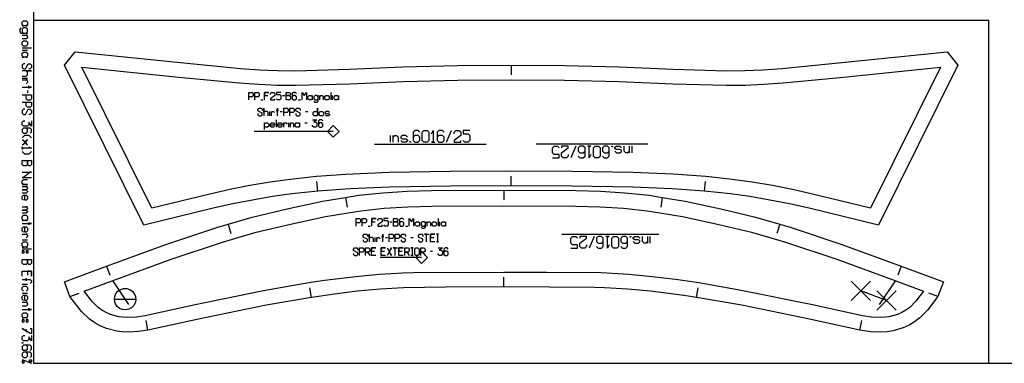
# Model space of a CAD drawing. Extents: x 0 to 1758, y 0 to 1310.
# Tile 1 of 10: x 0 to 504, y 0 to 176. Entities that reach past the tile are written whole.
import ezdxf

# ---------------------------------------------------------------- set-up
doc = ezdxf.new("R2010")
doc.units = 0

msp = doc.modelspace()

# ---------------------------------------------------------------- linework, layer by layer
for p, q in [((6, 161.599), (1.333, 161.599)), ((1.333, 160.599), (4, 160.599)), ((251.799, 152.847), (251.8, 147.847)), ((1.333, 146.266), (4, 146.266)), ((4, 139.933), (4, 138.599)), ((134.645, 137.238), (135.756, 137.238)), ((159.367, 138.905), (159.367, 135.016)), ((160.201, 135.016), (160.201, 137.238)), ((123.534, 135.016), (124.645, 135.016)), ((142.701, 135.016), (143.812, 135.016)), ((128.117, 126.905), (128.117, 129.127)), ((133.395, 129.127), (134.506, 129.127)), ((146.451, 129.127), (147.562, 129.127)), ((131.451, 124.905), (131.451, 121.016)), ((137.84, 121.016), (137.84, 123.238)), ((146.173, 123.238), (147.284, 123.238)), ((181.818, 112.357), (238.918, 112.357)), ((321.78, 112.357), (264.68, 112.357)), ((251.823, 90.948), (251.824, 95.948)), ((152.755, 88.276), (152.308, 93.256)), ((350.843, 88.276), (351.293, 93.255)), ((248.097, 88.732), (248.098, 83.731)), ((166.959, 85.053), (167.784, 80.12)), ((329.234, 85.053), (328.411, 80.12)), ((106.816, 71.351), (108.204, 66.546)), ((189.607, 72.587), (190.718, 72.587)), ((214.329, 74.253), (214.329, 70.365)), ((215.163, 70.365), (215.163, 72.587)), ((389.377, 71.351), (387.988, 66.547)), ((178.496, 70.365), (179.607, 70.365)), ((197.663, 70.365), (198.774, 70.365)), ((327.409, 66.031), (277.809, 66.031)), ((1.333, 63.266), (4, 63.266)), ((182.107, 62.253), (182.107, 64.476)), ((187.385, 64.476), (188.496, 64.476)), ((200.44, 64.476), (201.552, 64.476)), ((6, 58.599), (1.333, 58.599)), ((210.44, 57.476), (211.552, 57.476)), ((44.54, 49.84), (46.258, 45.143)), ((451.617, 49.853), (449.909, 45.153)), ((1.333, 40.599), (4, 40.599)), ((248.097, 39.132), (248.098, 44.131)), ((1.333, 35.933), (4, 35.933)), ((25.741, 34.265), (30.427, 36.009)), ((149.428, 33.806), (148.615, 38.738)), ((346.766, 33.806), (347.582, 38.738)), ((470.455, 34.275), (465.77, 36.02)), ((65.682, 16.952), (64.796, 21.872)), ((430.516, 16.951), (431.405, 21.871)), ((1.333, 2), (6, 0))]:
    msp.add_line(p, q)
for points in [[(7, 0), (1750.936, 0), (1750.936, 1310), (7, 1310), (7, 0)], [(1.333, 174.933), (2, 175.599), (3.333, 175.599), (4, 174.933), (4, 173.599), (3.333, 172.933), (4, 172.933), (1.333, 172.933), (2, 172.933), (1.333, 173.599), (1.333, 174.933)], [(7, 175.738), (7, 0), (496.601, 0), (496.601, 175.738), (7, 175.738)], [(1.333, 164.599), (2, 165.266), (3.333, 165.266), (4, 164.599), (4, 163.266), (3.333, 162.599), (2, 162.599), (1.333, 163.266), (1.333, 164.599)], [(1.333, 158.933), (2, 159.599), (3.333, 159.599), (4, 158.933), (4, 157.599), (3.333, 156.933), (4, 156.933), (1.333, 156.933), (2, 156.933), (1.333, 157.599), (1.333, 158.933)], [(480.606, 152.768), (439.95, 70.875), (404.452, 79.498), (394.412, 81.708), (384.281, 83.72), (374.136, 85.452), (364.161, 86.851), (350.843, 88.276), (334.29, 89.533), (314.118, 90.376), (282.868, 90.851), (251.823, 90.948), (220.641, 90.851), (189.481, 90.376), (169.316, 89.533), (152.755, 88.276), (139.453, 86.853), (129.463, 85.452), (119.318, 83.72), (109.187, 81.708), (99.147, 79.498), (63.65, 70.875), (22.995, 152.767), (28.48, 159.742), (82.324, 154.187), (113.121, 151.2), (122.868, 150.52), (132.153, 150.125), (141.452, 150.016), (168.777, 150.749), (196.363, 151.98), (224.238, 152.729), (251.799, 152.847), (279.192, 152.731), (307.103, 151.985), (334.767, 150.75), (362.147, 150.016), (371.446, 150.125), (380.731, 150.52), (390.478, 151.2), (421.275, 154.187), (475.121, 159.743), (480.606, 152.768)], [(136.59, 135.016), (136.59, 138.905), (138.256, 138.905), (138.812, 138.349), (138.812, 137.793), (138.256, 137.238), (136.59, 137.238), (138.256, 137.238), (138.812, 136.682), (138.812, 135.571), (138.256, 135.016), (136.59, 135.016)], [(148.256, 135.016), (147.701, 135.571), (147.701, 136.682), (148.256, 137.238), (149.367, 137.238), (149.923, 136.682), (149.923, 137.238), (149.923, 135.016), (149.923, 135.571), (149.367, 135.016), (148.256, 135.016)], [(156.867, 135.016), (156.312, 135.571), (156.312, 136.682), (156.867, 137.238), (157.978, 137.238), (158.534, 136.682), (158.534, 135.571), (157.978, 135.016), (156.867, 135.016)], [(161.59, 135.016), (161.034, 135.571), (161.034, 136.682), (161.59, 137.238), (162.701, 137.238), (163.256, 136.682), (163.256, 137.238), (163.256, 135.016), (163.256, 135.571), (162.701, 135.016), (161.59, 135.016)], [(150.895, 126.905), (150.34, 127.46), (150.34, 128.571), (150.895, 129.127), (152.006, 129.127), (152.562, 128.571), (152.562, 130.793), (152.562, 126.905), (152.562, 127.46), (152.006, 126.905), (150.895, 126.905)], [(153.951, 126.905), (153.395, 127.46), (153.395, 128.571), (153.951, 129.127), (155.062, 129.127), (155.617, 128.571), (155.617, 127.46), (155.062, 126.905), (153.951, 126.905)], [(141.728, 121.016), (141.173, 121.571), (141.173, 122.682), (141.728, 123.238), (142.84, 123.238), (143.395, 122.682), (143.395, 123.238), (143.395, 121.016), (143.395, 121.571), (142.84, 121.016), (141.728, 121.016)], [(1.333, 103.933), (6, 103.933), (6, 101.933), (5.333, 101.266), (4.666, 101.266), (4, 101.933), (4, 103.933), (4, 101.933), (3.333, 101.266), (2, 101.266), (1.333, 101.933), (1.333, 103.933)], [(248.097, 88.732), (285.102, 88.537), (297.621, 88.209), (310.085, 87.465), (322.512, 86.169), (329.234, 85.053), (341.014, 83.081), (359.202, 79.218), (377.031, 74.918), (389.377, 71.351), (395.261, 69.645), (421.169, 60.923), (451.617, 49.853), (473.253, 41.759), (470.455, 34.275), (465.17, 27.313), (461.253, 23.34), (458.422, 21.188), (455.629, 19.548), (452.622, 18.203), (447.455, 16.641), (444.392, 16.149), (441.259, 16), (436.078, 16.207), (430.516, 16.951), (404.666, 22.677), (369.993, 29.745), (346.766, 33.806), (340.264, 34.78), (323.231, 36.954), (311.52, 38.036), (299.622, 38.752), (294.579, 38.893), (248.097, 39.132), (218.216, 39.055), (196.571, 38.751), (184.672, 38.036), (172.962, 36.954), (161.27, 35.536), (149.428, 33.806), (126.198, 29.744), (91.568, 22.686), (65.682, 16.952), (60.817, 16.272), (55.541, 16.003), (52.516, 16.088), (49.843, 16.409), (44.446, 17.888), (41.306, 19.179), (38.452, 20.75), (35.818, 22.598), (31.727, 26.511), (25.741, 34.265), (22.937, 41.758), (44.54, 49.84), (74.844, 60.86), (100.931, 69.644), (106.816, 71.351), (119.162, 74.917), (136.991, 79.218), (155.179, 83.08), (166.959, 85.053), (173.68, 86.168), (186.108, 87.465), (198.572, 88.209), (210.972, 88.536), (248.097, 88.732)], [(1.333, 75.266), (2, 75.933), (3.333, 75.933), (4, 75.266), (4, 73.933), (3.333, 73.266), (4, 73.266), (1.333, 73.266), (2, 73.266), (1.333, 73.933), (1.333, 75.266)], [(191.552, 70.365), (191.552, 74.253), (193.218, 74.253), (193.774, 73.698), (193.774, 73.142), (193.218, 72.587), (191.552, 72.587), (193.218, 72.587), (193.774, 72.031), (193.774, 70.92), (193.218, 70.365), (191.552, 70.365)], [(203.218, 70.365), (202.663, 70.92), (202.663, 72.031), (203.218, 72.587), (204.329, 72.587), (204.885, 72.031), (204.885, 72.587), (204.885, 70.365), (204.885, 70.92), (204.329, 70.365), (203.218, 70.365)], [(211.829, 70.365), (211.274, 70.92), (211.274, 72.031), (211.829, 72.587), (212.94, 72.587), (213.496, 72.031), (213.496, 70.92), (212.94, 70.365), (211.829, 70.365)], [(216.552, 70.365), (215.996, 70.92), (215.996, 72.031), (216.552, 72.587), (217.663, 72.587), (218.218, 72.031), (218.218, 72.587), (218.218, 70.365), (218.218, 70.92), (217.663, 70.365), (216.552, 70.365)], [(1.333, 61.599), (2, 62.266), (3.333, 62.266), (4, 61.599), (4, 60.266), (3.333, 59.599), (4, 59.599), (1.333, 59.599), (2, 59.599), (1.333, 60.266), (1.333, 61.599)], [(1.333, 57.599), (1.333, 56.599), (2.333, 56.599), (2.333, 57.599), (1.333, 57.599)], [(3.333, 57.599), (3.333, 56.599), (4.333, 56.599), (4.333, 57.599), (3.333, 57.599)], [(202.385, 58.587), (202.94, 59.142), (204.052, 59.142), (204.607, 58.587), (204.607, 55.809), (204.052, 55.253), (202.94, 55.253), (202.385, 55.809), (202.385, 58.587)], [(1.333, 53.266), (6, 53.266), (6, 51.266), (5.333, 50.599), (4.666, 50.599), (4, 51.266), (4, 53.266), (4, 51.266), (3.333, 50.599), (2, 50.599), (1.333, 51.266), (1.333, 53.266)], [(1.333, 25.266), (2, 25.933), (3.333, 25.933), (4, 25.266), (4, 23.933), (3.333, 23.266), (4, 23.266), (1.333, 23.266), (2, 23.266), (1.333, 23.933), (1.333, 25.266)], [(1.333, 22.266), (1.333, 21.266), (2.333, 21.266), (2.333, 22.266), (1.333, 22.266)], [(3.333, 22.266), (3.333, 21.266), (4.333, 21.266), (4.333, 22.266), (3.333, 22.266)], [(1.333, 10.599), (1.666, 10.599), (1.666, 10.333), (1.333, 10.333), (1.333, 10.599)], [(2.333, 1.199), (1.333, 1.199), (1.333, 0.199), (2.333, 0.199), (2.333, 1.199)], [(5, 0.799), (5, 1.799), (6, 1.799), (6, 0.799), (5, 0.799)]]:
    msp.add_lwpolyline(points, close=True)
for points in [[(0.666, 171.933), (0, 171.266), (0, 169.933), (0.666, 169.266), (4, 169.266), (3.333, 169.266), (4, 169.933), (4, 171.266), (3.333, 171.933), (2, 171.933), (1.333, 171.266), (1.333, 169.933), (2, 169.266)], [(1.333, 168.266), (4, 168.266), (3.333, 168.266), (4, 167.599), (4, 166.933), (3.333, 166.266), (1.333, 166.266)], [(2.666, 153.599), (2, 153.599), (1.333, 152.933), (1.333, 151.599), (2, 150.933), (3, 150.933), (4.333, 153.599), (5.333, 153.599), (6, 152.933), (6, 151.599), (5.333, 150.933), (4.666, 150.933)], [(1.333, 147.266), (3.333, 147.266), (4, 147.933), (4, 149.266), (3.333, 149.933), (6, 149.933), (1.333, 149.933)], [(1.333, 145.266), (4, 145.266), (3.333, 145.266), (4, 144.599), (4, 143.933), (3.333, 143.266)], [(1.333, 141.599), (6, 141.599), (4.666, 141.599), (4.666, 142.266), (4.666, 140.933)], [(1.333, 137.599), (6, 137.599), (6, 135.599), (5.333, 134.933), (4, 134.933), (3.333, 135.599), (3.333, 137.599)], [(117.423, 135.016), (117.423, 138.905), (119.09, 138.905), (119.645, 138.349), (119.645, 137.238), (119.09, 136.682), (117.423, 136.682)], [(120.478, 135.016), (120.478, 138.905), (122.145, 138.905), (122.701, 138.349), (122.701, 137.238), (122.145, 136.682), (120.478, 136.682)], [(125.478, 135.016), (125.478, 138.905), (127.701, 138.905), (125.478, 138.905), (125.478, 137.238), (127.145, 137.238)], [(128.534, 137.793), (128.534, 138.349), (129.09, 138.905), (130.201, 138.905), (130.756, 138.349), (130.756, 137.238), (128.534, 135.571), (128.534, 135.016), (130.756, 135.016), (130.756, 135.571)], [(133.812, 138.905), (131.59, 138.905), (131.59, 137.793), (133.256, 137.793), (133.812, 137.238), (133.812, 135.571), (133.256, 135.016), (132.145, 135.016), (131.59, 135.571)], [(141.867, 138.349), (141.312, 138.905), (140.201, 138.905), (139.645, 138.349), (139.645, 135.571), (140.201, 135.016), (141.312, 135.016), (141.867, 135.571), (141.867, 136.682), (141.312, 137.238), (140.201, 137.238), (139.645, 136.682)], [(144.645, 135.016), (144.645, 138.905), (145.756, 137.238), (146.867, 138.905), (146.867, 135.016)], [(150.756, 134.46), (151.312, 133.905), (152.423, 133.905), (152.978, 134.46), (152.978, 137.238), (152.978, 136.682), (152.423, 137.238), (151.312, 137.238), (150.756, 136.682), (150.756, 135.571), (151.312, 135.016), (152.423, 135.016), (152.978, 135.571)], [(153.812, 135.016), (153.812, 137.238), (153.812, 136.682), (154.367, 137.238), (154.923, 137.238), (155.478, 136.682), (155.478, 135.016)], [(1.333, 133.933), (6, 133.933), (6, 131.933), (5.333, 131.266), (4, 131.266), (3.333, 131.933), (3.333, 133.933)], [(2.666, 130.266), (2, 130.266), (1.333, 129.599), (1.333, 128.266), (2, 127.599), (3, 127.599), (4.333, 130.266), (5.333, 130.266), (6, 129.599), (6, 128.266), (5.333, 127.599), (4.666, 127.599)], [(122.006, 128.016), (122.006, 127.46), (122.562, 126.905), (123.673, 126.905), (124.228, 127.46), (124.228, 128.293), (122.006, 129.405), (122.006, 130.238), (122.562, 130.793), (123.673, 130.793), (124.228, 130.238), (124.228, 129.682)], [(127.284, 126.905), (127.284, 128.571), (126.728, 129.127), (125.617, 129.127), (125.062, 128.571), (125.062, 130.793), (125.062, 126.905)], [(128.951, 126.905), (128.951, 129.127), (128.951, 128.571), (129.506, 129.127), (130.062, 129.127), (130.617, 128.571)], [(132.006, 126.905), (132.006, 130.793), (132.006, 129.682), (131.451, 129.682), (132.562, 129.682)], [(135.34, 126.905), (135.34, 130.793), (137.006, 130.793), (137.562, 130.238), (137.562, 129.127), (137.006, 128.571), (135.34, 128.571)], [(138.395, 126.905), (138.395, 130.793), (140.062, 130.793), (140.617, 130.238), (140.617, 129.127), (140.062, 128.571), (138.395, 128.571)], [(141.451, 128.016), (141.451, 127.46), (142.006, 126.905), (143.117, 126.905), (143.673, 127.46), (143.673, 128.293), (141.451, 129.405), (141.451, 130.238), (142.006, 130.793), (143.117, 130.793), (143.673, 130.238), (143.673, 129.682)], [(158.673, 128.571), (158.117, 129.127), (157.006, 129.127), (156.451, 128.738), (156.451, 128.293), (157.006, 128.016), (158.117, 128.016), (158.673, 127.738), (158.673, 127.293), (158.117, 126.905), (157.006, 126.905), (156.451, 127.46)], [(6, 124.266), (6, 121.599), (4.666, 123.599), (4.666, 122.266), (4, 121.599), (2, 121.599), (1.333, 122.266), (1.333, 123.599), (2, 124.266), (2.666, 124.266)], [(125.34, 119.905), (125.34, 123.238), (125.34, 122.682), (125.895, 123.238), (127.006, 123.238), (127.562, 122.682), (127.562, 121.571), (127.006, 121.016), (125.895, 121.016), (125.34, 121.571)], [(130.617, 121.571), (130.062, 121.016), (128.951, 121.016), (128.395, 121.571), (128.395, 122.682), (128.951, 123.238), (130.062, 123.238), (130.617, 122.682), (130.617, 122.127), (128.395, 122.127)], [(134.506, 121.571), (133.951, 121.016), (132.84, 121.016), (132.284, 121.571), (132.284, 122.682), (132.84, 123.238), (133.951, 123.238), (134.506, 122.682), (134.506, 122.127), (132.284, 122.127)], [(135.34, 121.016), (135.34, 123.238), (135.34, 122.682), (135.895, 123.238), (136.451, 123.238), (137.006, 122.682)], [(138.673, 121.016), (138.673, 123.238), (138.673, 122.682), (139.228, 123.238), (139.784, 123.238), (140.34, 122.682), (140.34, 121.016)], [(150.062, 124.905), (152.284, 124.905), (150.617, 123.793), (151.728, 123.793), (152.284, 123.238), (152.284, 121.571), (151.728, 121.016), (150.617, 121.016), (150.062, 121.571), (150.062, 122.127)], [(155.34, 124.349), (154.784, 124.905), (153.673, 124.905), (153.117, 124.349), (153.117, 121.571), (153.673, 121.016), (154.784, 121.016), (155.34, 121.571), (155.34, 122.682), (154.784, 123.238), (153.673, 123.238), (153.117, 122.682)], [(5.333, 117.933), (6, 118.599), (6, 119.933), (5.333, 120.599), (2, 120.599), (1.333, 119.933), (1.333, 118.599), (2, 117.933), (3.333, 117.933), (4, 118.599), (4, 119.933), (3.333, 120.599)], [(1.333, 115.599), (2.666, 116.933), (4.666, 116.933), (6, 115.599)], [(1.333, 114.599), (1.533, 114.599), (3.8, 111.933), (4, 111.933), (3.8, 111.933), (2.666, 113.266), (3.8, 114.599), (4, 114.599), (3.8, 114.599), (1.533, 111.933), (1.333, 111.933)], [(4.666, 110.933), (6, 110.266), (1.333, 110.266), (1.333, 110.933), (1.333, 109.599)], [(6, 108.599), (4.666, 107.266), (2.666, 107.266), (1.333, 108.599)], [(1.333, 97.933), (6, 97.933), (5.333, 97.933), (2, 95.266), (1.333, 95.266), (6, 95.266)], [(1.333, 91.599), (4, 91.599), (2, 91.599), (1.333, 92.266), (1.333, 93.599), (2, 94.266), (4, 94.266)], [(1.333, 90.599), (4, 90.599), (3.333, 90.599), (4, 89.933), (4, 89.599), (3.333, 88.933), (1.333, 88.933), (3.333, 88.933), (4, 88.266), (4, 87.933), (3.333, 87.266), (1.333, 87.266)], [(2, 83.599), (1.333, 84.266), (1.333, 85.599), (2, 86.266), (3.333, 86.266), (4, 85.599), (4, 84.266), (3.333, 83.599), (2.666, 83.599), (2.666, 86.266)], [(1.333, 80.266), (4, 80.266), (3.333, 80.266), (4, 79.599), (4, 79.266), (3.333, 78.599), (1.333, 78.599), (3.333, 78.599), (4, 77.933), (4, 77.599), (3.333, 76.933), (1.333, 76.933)], [(1.333, 71.599), (6, 71.599), (4.666, 71.599), (4.666, 72.266), (4.666, 70.933)], [(172.385, 70.365), (172.385, 74.253), (174.052, 74.253), (174.607, 73.698), (174.607, 72.587), (174.052, 72.031), (172.385, 72.031)], [(175.44, 70.365), (175.44, 74.253), (177.107, 74.253), (177.663, 73.698), (177.663, 72.587), (177.107, 72.031), (175.44, 72.031)], [(180.44, 70.365), (180.44, 74.253), (182.663, 74.253), (180.44, 74.253), (180.44, 72.587), (182.107, 72.587)], [(183.496, 73.142), (183.496, 73.698), (184.052, 74.253), (185.163, 74.253), (185.718, 73.698), (185.718, 72.587), (183.496, 70.92), (183.496, 70.365), (185.718, 70.365), (185.718, 70.92)], [(188.774, 74.253), (186.552, 74.253), (186.552, 73.142), (188.218, 73.142), (188.774, 72.587), (188.774, 70.92), (188.218, 70.365), (187.107, 70.365), (186.552, 70.92)], [(196.829, 73.698), (196.274, 74.253), (195.163, 74.253), (194.607, 73.698), (194.607, 70.92), (195.163, 70.365), (196.274, 70.365), (196.829, 70.92), (196.829, 72.031), (196.274, 72.587), (195.163, 72.587), (194.607, 72.031)], [(199.607, 70.365), (199.607, 74.253), (200.718, 72.587), (201.829, 74.253), (201.829, 70.365)], [(205.718, 69.809), (206.274, 69.253), (207.385, 69.253), (207.94, 69.809), (207.94, 72.587), (207.94, 72.031), (207.385, 72.587), (206.274, 72.587), (205.718, 72.031), (205.718, 70.92), (206.274, 70.365), (207.385, 70.365), (207.94, 70.92)], [(208.774, 70.365), (208.774, 72.587), (208.774, 72.031), (209.329, 72.587), (209.885, 72.587), (210.44, 72.031), (210.44, 70.365)], [(2, 67.266), (1.333, 67.933), (1.333, 69.266), (2, 69.933), (3.333, 69.933), (4, 69.266), (4, 67.933), (3.333, 67.266), (2.666, 67.266), (2.666, 69.933)], [(1.333, 66.266), (4, 66.266), (3.333, 66.266), (4, 65.599), (4, 64.933), (3.333, 64.266)], [(175.996, 63.365), (175.996, 62.809), (176.552, 62.253), (177.663, 62.253), (178.218, 62.809), (178.218, 63.642), (175.996, 64.753), (175.996, 65.587), (176.552, 66.142), (177.663, 66.142), (178.218, 65.587), (178.218, 65.031)], [(181.274, 62.253), (181.274, 63.92), (180.718, 64.476), (179.607, 64.476), (179.052, 63.92), (179.052, 66.142), (179.052, 62.253)], [(185.996, 62.253), (185.996, 66.142), (185.996, 65.031), (185.44, 65.031), (186.552, 65.031)], [(189.329, 62.253), (189.329, 66.142), (190.996, 66.142), (191.552, 65.587), (191.552, 64.476), (190.996, 63.92), (189.329, 63.92)], [(192.385, 62.253), (192.385, 66.142), (194.052, 66.142), (194.607, 65.587), (194.607, 64.476), (194.052, 63.92), (192.385, 63.92)], [(195.44, 63.365), (195.44, 62.809), (195.996, 62.253), (197.107, 62.253), (197.663, 62.809), (197.663, 63.642), (195.44, 64.753), (195.44, 65.587), (195.996, 66.142), (197.107, 66.142), (197.663, 65.587), (197.663, 65.031)], [(204.329, 63.365), (204.329, 62.809), (204.885, 62.253), (205.996, 62.253), (206.552, 62.809), (206.552, 63.642), (204.329, 64.753), (204.329, 65.587), (204.885, 66.142), (205.996, 66.142), (206.552, 65.587), (206.552, 65.031)], [(208.496, 62.253), (208.496, 66.142), (207.385, 66.142), (209.607, 66.142)], [(212.663, 62.253), (210.44, 62.253), (210.44, 66.142), (212.663, 66.142), (210.44, 66.142), (210.44, 64.476), (212.107, 64.476)], [(214.607, 66.142), (213.496, 66.142), (214.052, 66.142), (214.052, 62.253), (214.607, 62.253), (213.496, 62.253)], [(182.94, 62.253), (182.94, 64.476), (182.94, 63.92), (183.496, 64.476), (184.052, 64.476), (184.607, 63.92)], [(170.996, 56.365), (170.996, 55.809), (171.552, 55.253), (172.663, 55.253), (173.218, 55.809), (173.218, 56.642), (170.996, 57.753), (170.996, 58.587), (171.552, 59.142), (172.663, 59.142), (173.218, 58.587), (173.218, 58.031)], [(174.052, 55.253), (174.052, 59.142), (175.718, 59.142), (176.274, 58.587), (176.274, 57.476), (175.718, 56.92), (174.052, 56.92)], [(177.107, 55.253), (177.107, 59.142), (178.774, 59.142), (179.329, 58.587), (179.329, 57.476), (178.774, 56.92), (177.107, 56.92), (178.218, 56.92), (179.329, 55.253)], [(182.385, 55.253), (180.163, 55.253), (180.163, 59.142), (182.385, 59.142), (180.163, 59.142), (180.163, 57.476), (181.829, 57.476)], [(187.385, 55.253), (185.163, 55.253), (185.163, 59.142), (187.385, 59.142), (185.163, 59.142), (185.163, 57.476), (186.829, 57.476)], [(188.218, 59.142), (190.44, 55.253), (189.329, 57.198), (190.44, 59.142), (188.218, 55.253)], [(192.385, 55.253), (192.385, 59.142), (191.274, 59.142), (193.496, 59.142)], [(196.552, 55.253), (194.329, 55.253), (194.329, 59.142), (196.552, 59.142), (194.329, 59.142), (194.329, 57.476), (195.996, 57.476)], [(197.385, 55.253), (197.385, 59.142), (199.052, 59.142), (199.607, 58.587), (199.607, 57.476), (199.052, 56.92), (197.385, 56.92), (198.496, 56.92), (199.607, 55.253)], [(201.552, 59.142), (200.44, 59.142), (200.996, 59.142), (200.996, 55.253), (201.552, 55.253), (200.44, 55.253)], [(205.44, 55.253), (205.44, 59.142), (207.107, 59.142), (207.663, 58.587), (207.663, 57.476), (207.107, 56.92), (205.44, 56.92), (206.552, 56.92), (207.663, 55.253)], [(214.329, 59.142), (216.552, 59.142), (214.885, 58.031), (215.996, 58.031), (216.552, 57.476), (216.552, 55.809), (215.996, 55.253), (214.885, 55.253), (214.329, 55.809), (214.329, 56.365)], [(219.607, 58.587), (219.052, 59.142), (217.94, 59.142), (217.385, 58.587), (217.385, 55.809), (217.94, 55.253), (219.052, 55.253), (219.607, 55.809), (219.607, 56.92), (219.052, 57.476), (217.94, 57.476), (217.385, 56.92)], [(1.333, 44.599), (1.333, 47.266), (6, 47.266), (6, 44.599), (6, 47.266), (4, 47.266), (4, 45.266)], [(1.333, 42.933), (3.333, 42.933), (3.333, 42.266), (3.333, 43.599), (3.333, 42.933), (5.333, 42.933), (6, 42.266), (6, 41.599), (5.333, 40.933)], [(2, 36.933), (1.333, 37.599), (1.333, 38.933), (2, 39.599), (3.333, 39.599), (4, 38.933), (4, 37.599), (3.333, 36.933)], [(2, 32.266), (1.333, 32.933), (1.333, 34.266), (2, 34.933), (3.333, 34.933), (4, 34.266), (4, 32.933), (3.333, 32.266), (2.666, 32.266), (2.666, 34.933)], [(1.333, 31.266), (4, 31.266), (3.333, 31.266), (4, 30.599), (4, 29.933), (3.333, 29.266), (1.333, 29.266)], [(1.333, 27.599), (6, 27.599), (4.666, 27.599), (4.666, 28.266), (4.666, 26.933)], [(5.333, 17.933), (6, 17.933), (6, 15.266), (5.333, 15.266), (1.333, 17.933), (3.333, 16.599), (3.333, 17.266), (3.333, 15.933)], [(6, 14.266), (6, 11.599), (4.666, 13.599), (4.666, 12.266), (4, 11.599), (2, 11.599), (1.333, 12.266), (1.333, 13.599), (2, 14.266), (2.666, 14.266)], [(5.333, 6.666), (6, 7.333), (6, 8.666), (5.333, 9.333), (2, 9.333), (1.333, 8.666), (1.333, 7.333), (2, 6.666), (3.333, 6.666), (4, 7.333), (4, 8.666), (3.333, 9.333)], [(5.333, 3), (6, 3.666), (6, 5), (5.333, 5.666), (2, 5.666), (1.333, 5), (1.333, 3.666), (2, 3), (3.333, 3), (4, 3.666), (4, 5), (3.333, 5.666)]]:
    msp.add_lwpolyline(points)
at = {"layer": '1'}
for p, q in [((160.622, 118.905), (120.058, 118.905)), ((190.053, 113.356), (190.053, 116.785)), ((218.682, 113.356), (221.253, 119.356)), ((284.915, 111.356), (282.344, 105.356)), ((313.544, 111.356), (313.544, 107.928)), ((294.294, 65.031), (291.723, 59.031)), ((322.923, 65.031), (322.923, 61.602)), ((205.941, 54.254), (184.663, 54.254)), ((47.524, 42.461), (55.792, 30.198)), ((425.947, 42.136), (435.947, 32.136)), ((425.947, 32.136), (435.947, 42.136)), ((448.671, 42.461), (440.402, 30.198)), ((444.06, 32.23), (430.947, 37.136)), ((439.06, 37.23), (449.06, 27.23)), ((439.06, 27.23), (449.06, 37.23)), ((48.499, 32.879), (59.499, 32.879))]:
    msp.add_line(p, q, dxfattribs=at)
for points in [[(31.818, 151.857), (81.554, 146.726), (112.477, 143.726), (122.467, 143.029), (131.941, 142.626), (141.513, 142.514), (169.032, 143.252), (196.697, 144.487), (224.439, 145.231), (251.799, 145.347), (279.16, 145.231), (306.901, 144.487), (334.566, 143.252), (362.085, 142.514), (371.658, 142.626), (381.131, 143.029), (391.121, 143.726), (422.044, 146.726), (471.78, 151.857), (435.897, 79.577), (406.169, 86.799), (395.94, 89.051), (385.626, 91.099), (375.299, 92.862), (363.58, 94.455), (351.514, 95.746), (334.717, 97.021), (314.32, 97.874), (282.981, 98.35), (251.799, 98.447), (220.617, 98.35), (189.278, 97.874), (167.015, 96.879), (152.084, 95.746), (138.51, 94.294), (128.299, 92.862), (117.972, 91.099), (107.658, 89.051), (97.429, 86.799), (67.701, 79.577), (31.818, 151.857)], [(160.622, 115.905), (163.622, 118.905), (160.622, 121.905), (157.622, 118.905), (160.622, 115.905)], [(207.11, 113.356), (206.253, 114.214), (206.253, 118.499), (207.11, 119.356), (208.825, 119.356), (209.682, 118.499), (209.682, 114.214), (208.825, 113.356), (207.11, 113.356)], [(199.91, 113.356), (199.91, 113.785), (200.253, 113.785), (200.253, 113.356), (199.91, 113.356)], [(296.487, 111.356), (297.344, 110.499), (297.344, 106.214), (296.487, 105.356), (294.772, 105.356), (293.915, 106.214), (293.915, 110.499), (294.772, 111.356), (296.487, 111.356)], [(303.687, 111.356), (303.687, 110.928), (303.344, 110.928), (303.344, 111.356), (303.687, 111.356)], [(248.097, 80.732), (285.012, 80.538), (297.279, 80.217), (309.434, 79.493), (321.44, 78.244), (327.916, 77.161), (339.524, 75.222), (357.434, 71.416), (374.983, 67.186), (387.155, 63.665), (392.874, 62.011), (418.616, 53.341), (448.885, 42.334), (463.118, 37.009), (459.198, 31.849), (455.985, 28.678), (454.032, 27.268), (451.92, 26.066), (449.655, 25.09), (445.363, 23.843), (443.405, 23.583), (440.987, 23.495), (436.413, 23.699), (431.85, 24.336), (406.248, 30.008), (368.766, 37.573), (347.988, 41.206), (335.926, 42.969), (324.023, 44.412), (312.098, 45.513), (297.836, 46.324), (269.84, 46.592), (248.097, 46.632), (201.839, 46.397), (196.121, 46.237), (184.096, 45.513), (172.172, 44.412), (156.245, 42.397), (148.206, 41.206), (124.831, 37.119), (89.946, 30.008), (64.344, 24.336), (59.781, 23.699), (55.207, 23.495), (52.789, 23.583), (50.831, 23.843), (46.539, 25.09), (44.274, 26.066), (42.162, 27.268), (40.209, 28.678), (36.996, 31.849), (33.076, 37.009), (47.309, 42.334), (77.578, 53.341), (103.32, 62.011), (109.039, 63.665), (121.211, 67.186), (138.76, 71.416), (156.67, 75.222), (168.279, 77.161), (174.754, 78.244), (186.76, 79.493), (198.915, 80.217), (211.182, 80.538), (248.097, 80.732)], [(305.866, 65.031), (306.723, 64.173), (306.723, 59.888), (305.866, 59.031), (304.151, 59.031), (303.294, 59.888), (303.294, 64.173), (304.151, 65.031), (305.866, 65.031)], [(313.066, 65.031), (313.066, 64.602), (312.723, 64.602), (312.723, 65.031), (313.066, 65.031)], [(205.941, 51.254), (208.941, 54.254), (205.941, 57.254), (202.941, 54.254), (205.941, 51.254)], [(48.499, 32.879), (48.665, 34.255), (49.289, 35.734), (50.296, 36.955), (51.612, 37.843), (53.161, 38.323), (54.836, 38.323), (56.385, 37.843), (57.701, 36.955), (58.708, 35.734), (59.332, 34.255), (59.499, 32.597), (59.171, 30.987), (58.411, 29.585), (57.293, 28.467), (55.891, 27.707), (54.281, 27.379), (52.623, 27.546), (51.144, 28.17), (49.923, 29.177), (49.035, 30.493), (48.665, 31.504), (48.499, 32.879)]]:
    msp.add_lwpolyline(points, close=True, dxfattribs=at)
for points in [[(191.339, 113.356), (191.339, 116.785), (191.339, 115.928), (192.196, 116.785), (193.053, 116.785), (193.91, 115.928), (193.91, 113.356)], [(198.625, 115.928), (197.768, 116.785), (196.053, 116.785), (195.196, 116.185), (195.196, 115.499), (196.053, 115.071), (197.768, 115.071), (198.625, 114.642), (198.625, 113.956), (197.768, 113.356), (196.053, 113.356), (195.196, 114.214)], [(204.967, 118.499), (204.11, 119.356), (202.396, 119.356), (201.539, 118.499), (201.539, 114.214), (202.396, 113.356), (204.11, 113.356), (204.967, 114.214), (204.967, 115.928), (204.11, 116.785), (202.396, 116.785), (201.539, 115.928)], [(210.967, 117.642), (211.825, 119.356), (211.825, 113.356), (210.967, 113.356), (212.682, 113.356)], [(217.396, 118.499), (216.539, 119.356), (214.825, 119.356), (213.967, 118.499), (213.967, 114.214), (214.825, 113.356), (216.539, 113.356), (217.396, 114.214), (217.396, 115.928), (216.539, 116.785), (214.825, 116.785), (213.967, 115.928)], [(222.539, 117.642), (222.539, 118.499), (223.396, 119.356), (225.11, 119.356), (225.967, 118.499), (225.967, 116.785), (222.539, 114.214), (222.539, 113.356), (225.967, 113.356), (225.967, 114.214)], [(230.682, 119.356), (227.253, 119.356), (227.253, 117.642), (229.825, 117.642), (230.682, 116.785), (230.682, 114.214), (229.825, 113.356), (228.11, 113.356), (227.253, 114.214)], [(272.915, 105.356), (276.344, 105.356), (276.344, 107.071), (273.772, 107.071), (272.915, 107.928), (272.915, 110.499), (273.772, 111.356), (275.487, 111.356), (276.344, 110.499)], [(281.058, 107.071), (281.058, 106.214), (280.201, 105.356), (278.487, 105.356), (277.629, 106.214), (277.629, 107.928), (281.058, 110.499), (281.058, 111.356), (277.629, 111.356), (277.629, 110.499)], [(286.201, 106.214), (287.058, 105.356), (288.772, 105.356), (289.629, 106.214), (289.629, 110.499), (288.772, 111.356), (287.058, 111.356), (286.201, 110.499), (286.201, 108.785), (287.058, 107.928), (288.772, 107.928), (289.629, 108.785)], [(292.629, 107.071), (291.772, 105.356), (291.772, 111.356), (292.629, 111.356), (290.915, 111.356)], [(298.629, 106.214), (299.487, 105.356), (301.201, 105.356), (302.058, 106.214), (302.058, 110.499), (301.201, 111.356), (299.487, 111.356), (298.629, 110.499), (298.629, 108.785), (299.487, 107.928), (301.201, 107.928), (302.058, 108.785)], [(304.972, 108.785), (305.829, 107.928), (307.544, 107.928), (308.401, 108.528), (308.401, 109.214), (307.544, 109.642), (305.829, 109.642), (304.972, 110.071), (304.972, 110.757), (305.829, 111.356), (307.544, 111.356), (308.401, 110.499)], [(312.258, 111.356), (312.258, 107.928), (312.258, 108.785), (311.401, 107.928), (310.544, 107.928), (309.687, 108.785), (309.687, 111.356)], [(282.294, 59.031), (285.723, 59.031), (285.723, 60.745), (283.151, 60.745), (282.294, 61.602), (282.294, 64.173), (283.151, 65.031), (284.866, 65.031), (285.723, 64.173)], [(290.437, 60.745), (290.437, 59.888), (289.58, 59.031), (287.866, 59.031), (287.009, 59.888), (287.009, 61.602), (290.437, 64.173), (290.437, 65.031), (287.009, 65.031), (287.009, 64.173)], [(295.58, 59.888), (296.437, 59.031), (298.151, 59.031), (299.009, 59.888), (299.009, 64.173), (298.151, 65.031), (296.437, 65.031), (295.58, 64.173), (295.58, 62.459), (296.437, 61.602), (298.151, 61.602), (299.009, 62.459)], [(302.009, 60.745), (301.151, 59.031), (301.151, 65.031), (302.009, 65.031), (300.294, 65.031)], [(308.009, 59.888), (308.866, 59.031), (310.58, 59.031), (311.437, 59.888), (311.437, 64.173), (310.58, 65.031), (308.866, 65.031), (308.009, 64.173), (308.009, 62.459), (308.866, 61.602), (310.58, 61.602), (311.437, 62.459)], [(314.351, 62.459), (315.209, 61.602), (316.923, 61.602), (317.78, 62.202), (317.78, 62.888), (316.923, 63.316), (315.209, 63.316), (314.351, 63.745), (314.351, 64.431), (315.209, 65.031), (316.923, 65.031), (317.78, 64.173)], [(321.637, 65.031), (321.637, 61.602), (321.637, 62.459), (320.78, 61.602), (319.923, 61.602), (319.066, 62.459), (319.066, 65.031)]]:
    msp.add_lwpolyline(points, dxfattribs=at)

doc.saveas('drawing.dxf')
